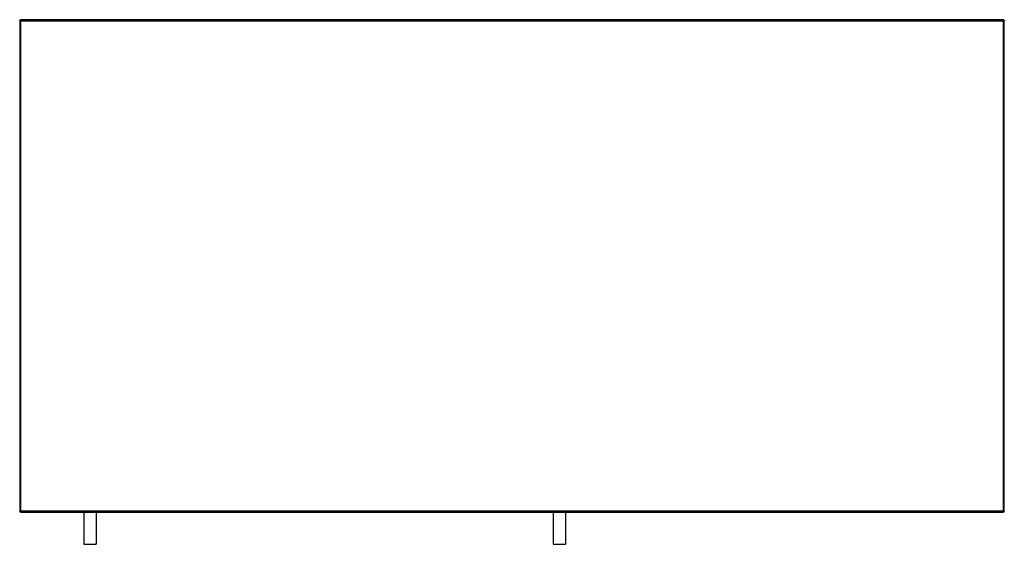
# Model space of a CAD drawing. Header units: millimetres. Extents: x 0 to 800, y -426 to 0.
import ezdxf

# ---------------------------------------------------------------- set-up
doc = ezdxf.new("R2010")
doc.units = ezdxf.units.MM
doc.header["$MEASUREMENT"] = 0
doc.layers.add('62 Storage', color=7, linetype='Continuous', lineweight=35)

# ---------------------------------------------------------------- blocks, each defined once
blk = doc.blocks.new('MACRO_0_978853c9-8b1a-4455-b7cc-8e1141e5f5ba')
at = {"layer": '62 Storage', "color": 7, "linetype": 'Continuous', "lineweight": 25, "ltscale": 50}
for p, q in [((799, 0), (1, 0)), ((1, 0), (1, -1)), ((0, -1), (0, -399)), ((1, -1), (0, -1)), ((0.08, -0.62), (0.09, -0.58)), ((0.09, -0.58), (0.22, -0.38)), ((0.22, -0.38), (0.29, -0.29)), ((0.29, -0.29), (0.38, -0.22)), ((0.38, -0.22), (0.58, -0.09)), ((0.58, -0.09), (0.62, -0.08)), ((1, -399), (1, -1)), ((1, -1), (799, -1)), ((799, 0), (799.22, -0.03)), ((799, -1), (799, 0)), ((799, -1), (799, -399)), ((800, -1), (799, -1)), ((799.22, -0.03), (799.38, -0.08)), ((799.38, -0.08), (799.45, -0.11)), ((799.45, -0.11), (799.71, -0.29)), ((799.92, -0.62), (799.98, -0.82)), ((799.98, -0.82), (800, -1)), ((800, -399), (800, -1)), ((0, -399), (1, -399)), ((0.5, -399.87), (0.29, -399.71)), ((0.62, -399.92), (0.5, -399.87)), ((0.58, -399.91), (0.58, -399.9)), ((0.62, -399.92), (0.58, -399.91)), ((799, -399), (1, -399)), ((1, -399), (1, -400)), ((1, -400), (799, -400)), ((52, -400.25), (50.12, -400)), ((62, -400), (62, -426)), ((433.5, -400.25), (431.62, -400)), ((443.5, -400), (443.5, -426)), ((799, -399), (800, -399)), ((799, -400), (799, -399)), ((799.18, -399.98), (799, -400)), ((799.38, -399.92), (799.18, -399.98)), ((799.89, -399.45), (799.71, -399.71)), ((799.92, -399.38), (799.89, -399.45)), ((799.97, -399.22), (799.92, -399.38)), ((800, -399), (799.97, -399.22)), ((52, -400.25), (52, -426)), ((433.5, -400.25), (433.5, -426)), ((52, -426), (62, -426)), ((433.5, -426), (443.5, -426))]:
    blk.add_line(p, q, dxfattribs=at)
for points in [[(799.71, -0.29), (799.87, -0.5), (799.92, -0.62)], [(0.08, -399.38), (0.03, -399.22), (0, -399)], [(0.29, -399.71), (0.11, -399.45), (0.08, -399.38)], [(0.29, -399.71), (0.22, -399.62), (0.15, -399.51)], [(0.43, -399.81), (0.38, -399.78), (0.29, -399.71)], [(1, -400), (0.82, -399.98), (0.62, -399.92)], [(799.71, -399.71), (799.5, -399.87), (799.38, -399.92)]]:
    blk.add_lwpolyline(points, dxfattribs=at)
for centre, start, end in [((1, -1), 90, 180), ((799, -1), 0, 90), ((1, -399), 180, 270), ((799, -399), 270, 0)]:
    blk.add_arc(centre, 1, start, end, dxfattribs=at)

msp = doc.modelspace()

# ---------------------------------------------------------------- block references
at = {"color": 7, "linetype": 'ByBlock'}
msp.add_blockref('MACRO_0_978853c9-8b1a-4455-b7cc-8e1141e5f5ba', (0, 0), dxfattribs=at)

doc.saveas('drawing.dxf')
